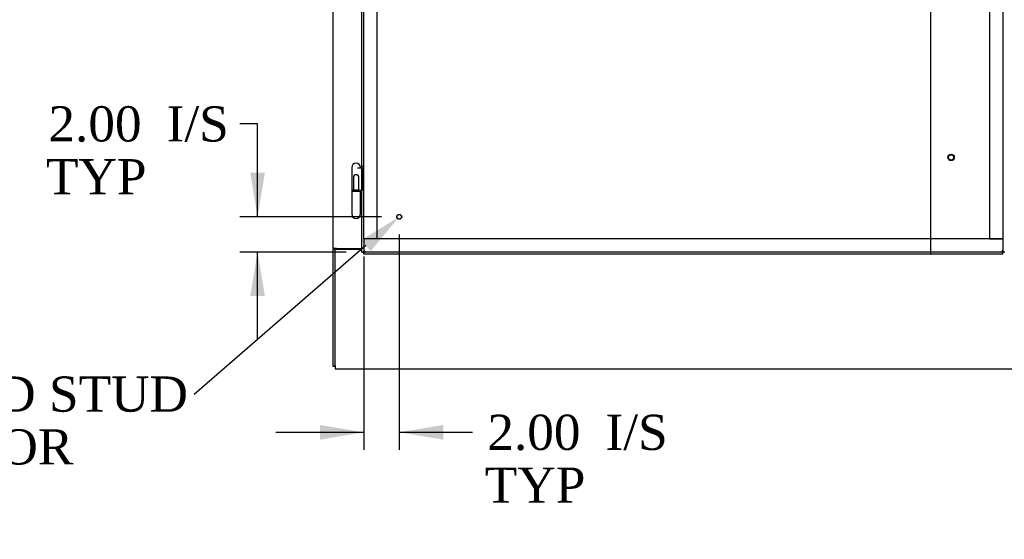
# Model space of a CAD drawing. Header units: inches. Extents: x 2 to 538, y -2 to 358.
# Tile 4 of 121: x 55 to 111, y 128 to 158. Entities that reach past the tile are written whole.
import ezdxf
from ezdxf import colors
from ezdxf.entities.mleader import LeaderData, LeaderLine
from ezdxf.enums import TextEntityAlignment as Align
from ezdxf.lldxf.tags import DXFTag
from ezdxf.math import Vec2, Vec3

# ---------------------------------------------------------------- set-up
doc = ezdxf.new("R2010")
doc.units = ezdxf.units.IN
doc.header["$MEASUREMENT"] = 0
for name, color, linetype in [('COM54275-3', 7, 'Continuous'), ('COM70995-2', 7, 'Continuous'), ('COM71139-8', 7, 'Continuous'), ('Default', 7, 'Continuous'), ('DV1_Default', 7, 'Continuous'), ('GSK11033', 7, 'Continuous'), ('HNG14563', 7, 'Continuous'), ('HNG14563B', 7, 'Continuous'), ('HNG14563MH', 7, 'Continuous'), ('STD21878', 7, 'Continuous'), ('STD26265', 7, 'Continuous')]:
    doc.layers.add(name, color=color, linetype=linetype)
doc.styles.add('SEACAD_Times_New_Roman', font='times.ttf')
tags = doc.linetypes.add('HIDDEN2', pattern=[0.1875, 0.125, -0.0625]).pattern_tags.tags
tags[6:7] = [DXFTag(74, 4), DXFTag(75, 0), DXFTag(340, '0'), DXFTag(46, 0.0), DXFTag(50, 0.0), DXFTag(44, 0.0), DXFTag(45, 0.0)]
tags[4:5] = [DXFTag(74, 4), DXFTag(75, 0), DXFTag(340, '0'), DXFTag(46, 0.0), DXFTag(50, 0.0), DXFTag(44, 0.0), DXFTag(45, 0.0)]
doc.dimstyles.new('HAMMOND_(STH_-_540x360)', dxfattribs={"dimtxt": 2, "dimasz": 2.5, "dimexe": 1, "dimexo": 1, "dimgap": 0.5, "dimtad": 0, "dimtih": 1, "dimtoh": 1, "dimzin": 0, "dimdsep": 46, "dimtxsty": 'SEACAD_Times_New_Roman', "dimblk1": '_SE_FILLED', "dimblk2": '_SE_FILLED', "dimsah": 1, "dimcen": 1, "dimadec": 0, "dimazin": 0, "dimtfac": 0.8, "dimtofl": 0, "dimtmove": 1, "dimatfit": 3, "dimfxl": 1, "dimtolj": 1, "dimtzin": 0, "dimarcsym": 0})

# ---------------------------------------------------------------- blocks, each defined once
blk = doc.blocks.new('SE')
at = {"layer": 'COM54275-3', "color": 7, "linetype": 'Continuous'}
for p, q in [((73.258, 144.755), (73.258, 221.928)), ((73.258, 144.755), (73.258, 144.725)), ((73.443, 144.755), (73.258, 144.755)), ((73.258, 138.053), (73.258, 144.725)), ((73.383, 144.725), (73.258, 144.725)), ((73.383, 144.755), (73.383, 144.725)), ((73.443, 144.755), (74.883, 144.755)), ((73.383, 138.053), (73.258, 138.053))]:
    blk.add_line(p, q, dxfattribs=at)
at = {"layer": 'COM70995-2', "color": 7, "linetype": 'Continuous'}
for p, q in [((73.383, 138.113), (73.383, 144.725)), ((73.383, 144.725), (74.883, 144.725)), ((73.383, 138.113), (73.383, 137.928)), ((73.383, 137.928), (191.383, 137.928))]:
    blk.add_line(p, q, dxfattribs=at)
at = {"layer": 'COM71139-8', "color": 7, "linetype": 'Continuous'}
for p, q in [((74.883, 144.553), (74.883, 219.428)), ((74.883, 144.553), (74.959, 144.553)), ((75.008, 144.553), (74.959, 144.553)), ((75.068, 144.613), (75.008, 144.553)), ((75.008, 144.553), (75.008, 144.504)), ((75.008, 144.428), (75.008, 144.504)), ((111.258, 144.428), (75.008, 144.428)), ((75.068, 144.613), (75.068, 144.613)), ((75.068, 144.613), (75.068, 144.613)), ((75.068, 144.613), (75.068, 144.613)), ((75.068, 144.613), (75.068, 144.613)), ((111.199, 144.613), (111.198, 144.613)), ((111.198, 144.613), (111.198, 144.613)), ((111.198, 144.613), (111.199, 144.613)), ((111.199, 144.613), (111.199, 144.613)), ((111.199, 144.613), (111.258, 144.553)), ((111.258, 144.553), (111.308, 144.553)), ((111.258, 144.553), (111.258, 144.504)), ((111.258, 144.428), (111.258, 144.504)), ((111.383, 144.553), (111.308, 144.553))]:
    blk.add_line(p, q, dxfattribs=at)
at = {"layer": 'COM71139-8', "color": 7, "linetype": 'HIDDEN2'}
for p, q in [((75.008, 149.42), (74.883, 149.42)), ((75.008, 148.07), (74.883, 148.07)), ((111.258, 145.303), (111.258, 144.554))]:
    blk.add_line(p, q, dxfattribs=at)
at = {"layer": 'COM71139-8', "color": 7, "linetype": 'Continuous'}
for centre, start, end in [((75.723, 143.291), 116.3393, 121.1612), ((73.746, 145.268), 328.8388, 333.6607), ((110.544, 143.291), 58.8388, 63.6607), ((112.521, 145.268), 206.3393, 211.1612)]:
    blk.add_arc(centre, 1.476, start, end, dxfattribs=at)
at = {"layer": 'DV1_Default', "color": 7, "linetype": 'HIDDEN2'}
blk.add_line((107.161, 177.887), (107.161, 144.428), dxfattribs=at)
at = {"layer": 'GSK11033', "color": 7, "linetype": 'HIDDEN2'}
for p, q in [((75.008, 145.303), (75.008, 218.678)), ((75.758, 145.303), (75.758, 218.678)), ((110.508, 218.678), (110.508, 145.303)), ((111.258, 218.678), (111.258, 145.303)), ((111.26, 145.303), (75.008, 145.303)), ((75.008, 145.303), (75.008, 144.553)), ((75.758, 145.303), (75.008, 145.303)), ((110.508, 145.303), (111.258, 145.303)), ((111.26, 145.303), (111.26, 144.553)), ((111.26, 144.553), (75.008, 144.553))]:
    blk.add_line(p, q, dxfattribs=at)
at = {"layer": 'GSK11033', "color": 7, "linetype": 'Continuous'}
blk.add_line((111.26, 144.553), (111.26, 144.553), dxfattribs=at)
at = {"layer": 'HNG14563', "color": 7, "linetype": 'Continuous'}
for p, q in [((74.314, 149.342), (74.314, 148.07)), ((74.652, 149.34), (74.883, 149.34)), ((74.819, 149.34), (74.819, 149.342)), ((74.667, 148.07), (74.883, 148.07))]:
    blk.add_line(p, q, dxfattribs=at)
at = {"layer": 'HNG14563', "color": 7, "linetype": 'HIDDEN2'}
for p, q in [((74.883, 149.34), (74.911, 149.34)), ((74.911, 149.34), (74.911, 148.07)), ((74.911, 149.34), (74.93, 149.34)), ((74.93, 149.34), (74.93, 148.07)), ((74.41, 148.788), (74.41, 148.07)), ((74.723, 148.07), (74.723, 148.788))]:
    blk.add_line(p, q, dxfattribs=at)
at = {"layer": 'HNG14563', "color": 7, "linetype": 'Continuous'}
blk.add_arc((74.566, 149.342), 0.253, 0, 180, dxfattribs=at)
at = {"layer": 'HNG14563', "color": 7, "linetype": 'HIDDEN2'}
blk.add_arc((74.566, 148.788), 0.156, 0, 180, dxfattribs=at)
at = {"layer": 'HNG14563B', "color": 7, "linetype": 'Continuous'}
for p, q in [((74.667, 148.07), (74.313, 148.07)), ((74.313, 148.07), (74.313, 147.991)), ((74.819, 147.991), (74.819, 148.07)), ((74.819, 147.991), (74.313, 147.991))]:
    blk.add_line(p, q, dxfattribs=at)
at = {"layer": 'HNG14563B', "color": 7, "linetype": 'HIDDEN2'}
for p, q in [((74.402, 148.07), (74.402, 147.991)), ((74.73, 147.991), (74.73, 148.07))]:
    blk.add_line(p, q, dxfattribs=at)
at = {"layer": 'HNG14563MH', "color": 7, "linetype": 'Continuous'}
for p, q in [((74.314, 147.991), (74.314, 146.718)), ((74.819, 146.718), (74.819, 147.991))]:
    blk.add_line(p, q, dxfattribs=at)
blk.add_arc((74.566, 146.718), 0.253, 180, 0, dxfattribs=at)
at = {"layer": 'STD21878', "color": 7, "linetype": 'HIDDEN2'}
for radius in [0.141, 0.125]:
    blk.add_circle((77.008, 146.553), radius, dxfattribs=at)
at = {"layer": 'STD26265', "color": 7, "linetype": 'HIDDEN2'}
for radius in [0.185, 0.15]:
    blk.add_circle((108.323, 149.928), radius, dxfattribs=at)
blk = doc.blocks.new('DMBLK4832')
at = {"layer": 'Default', "linetype": 'Continuous'}
for points in [[(72.508, 133.898), (75.008, 134.314), (72.508, 134.731)], [(79.508, 133.898), (79.508, 134.731), (77.008, 134.314)]]:
    blk.add_hatch(color=7, dxfattribs=at).paths.add_polyline_path(points)
at = {"layer": 'Default', "color": 7, "linetype": 'Continuous'}
for p, q in [((77.008, 145.553), (77.008, 133.314)), ((75.008, 144.303), (75.008, 133.314)), ((70.008, 134.314), (75.008, 134.314)), ((77.008, 134.314), (80.168, 134.314)), ((80.168, 134.314), (81.168, 134.314))]:
    blk.add_line(p, q, dxfattribs=at)
at = {"layer": 'Default', "color": 7, "linetype": 'Continuous', "style": 'SEACAD_Times_New_Roman'}
for s, p in [('2.00', (82.01, 135.314)), ('I/S', (88.718, 135.314)), ('TYP', (81.868, 132.314))]:
    blk.add_text(s, height=2, dxfattribs=at).set_placement(p, align=Align.TOP_LEFT)
blk = doc.blocks.new('_SE_FILLED')
at = {"color": 0}
blk.add_line((0, 0), (-1, 0), dxfattribs=at)
blk.add_solid([(0, 0), (-1, -0.1665), (-1, 0.1665), (0, 0)], dxfattribs=at)
blk = doc.blocks.new('DMBLK4833')
at = {"layer": 'Default', "linetype": 'Continuous'}
for points in [[(68.555, 149.053), (68.972, 146.553), (69.389, 149.053)], [(68.555, 142.053), (69.389, 142.053), (68.972, 144.553)]]:
    blk.add_hatch(color=7, dxfattribs=at).paths.add_polyline_path(points)
at = {"layer": 'Default', "color": 7, "linetype": 'Continuous'}
for p, q in [((68.972, 151.831), (67.972, 151.831)), ((68.972, 146.553), (68.972, 151.831)), ((76.008, 146.553), (67.972, 146.553)), ((74.008, 144.553), (67.972, 144.553)), ((68.972, 139.553), (68.972, 144.553))]:
    blk.add_line(p, q, dxfattribs=at)
at = {"layer": 'Default', "color": 7, "linetype": 'Continuous', "style": 'SEACAD_Times_New_Roman'}
for s, p in [('2.00', (57.104, 152.831)), ('I/S', (63.812, 152.831)), ('TYP', (56.962, 149.831))]:
    blk.add_text(s, height=2, dxfattribs=at).set_placement(p, align=Align.TOP_LEFT)

msp = doc.modelspace()

# ---------------------------------------------------------------- block references
at = {"layer": 'Default'}
msp.add_blockref('SE', (0, 0), dxfattribs=at)

# ---------------------------------------------------------------- dimensions: what is measured, and where the dimension line sits
at = {"layer": 'Default', "color": 7, "linetype": 'Continuous'}
dim = msp.add_linear_dim(base=(68.972, 146.553), p1=(75.008, 144.553), p2=(77.008, 146.553), angle=90, text='\\A1;<> I/S\\PTYP', dimstyle='HAMMOND_(STH_-_540x360)', dxfattribs=at)
dim.commit()
dim.dimension.update_dxf_attribs({"geometry": 'DMBLK4833', "text_midpoint": (67.972, 151.831), "dimtype": 160})
dim = msp.add_linear_dim(base=(77.008, 134.314), p1=(75.008, 145.303), p2=(77.008, 146.553), text='\\A1;<> I/S\\PTYP', dimstyle='HAMMOND_(STH_-_540x360)', dxfattribs=at)
dim.commit()
dim.dimension.update_dxf_attribs({"geometry": 'DMBLK4832', "text_midpoint": (81.168, 134.314), "dimtype": 160})

# ---------------------------------------------------------------- leaders
ml = msp.add_multileader_mtext('Standard', dxfattribs=at)
ml.set_content('{\\pxsm0.9;\\fTimes New Roman|b0||i0||c0|p34;\\W1.;GROUND STUD\\PDOOR\\P}', color=7)
ml.set_leader_properties()
ml.build(insert=Vec2(0, 0))
ml.multileader.update_dxf_attribs({"dogleg_length": 0, "arrow_head_size": 2.5})
ctx = ml.context
ctx.base_point, ctx.char_height, ctx.arrow_head_size, ctx.landing_gap_size = Vec3(43.708, 135.554), 2, 2.5, 0.7
ctx.text_align_type = 1
notes = []
notes.append((ctx, [(0, (1, 1, 0), (65.379, 136.464), (-1, 0), 0, [(0, [(77.008, 146.553)], 0, [])])]))
ctx.mtext.insert, ctx.mtext.alignment = Vec3(54.239, 137.486), 2
for ctx, leaders in notes:
    for number, flags, end, landing, length, lines in leaders:
        leader = LeaderData()
        leader.index, (leader.has_last_leader_line, leader.has_dogleg_vector, leader.attachment_direction) = number, flags
        leader.last_leader_point, leader.dogleg_vector, leader.dogleg_length = Vec3(end), Vec3(landing), length
        for number, points, colour, breaks in lines:
            line = LeaderLine()
            line.index, line.vertices, line.color, line.breaks = number, Vec3.list(points), colors.encode_raw_color(colour), breaks
            leader.lines.append(line)
        ctx.leaders.append(leader)

doc.saveas('drawing.dxf')
